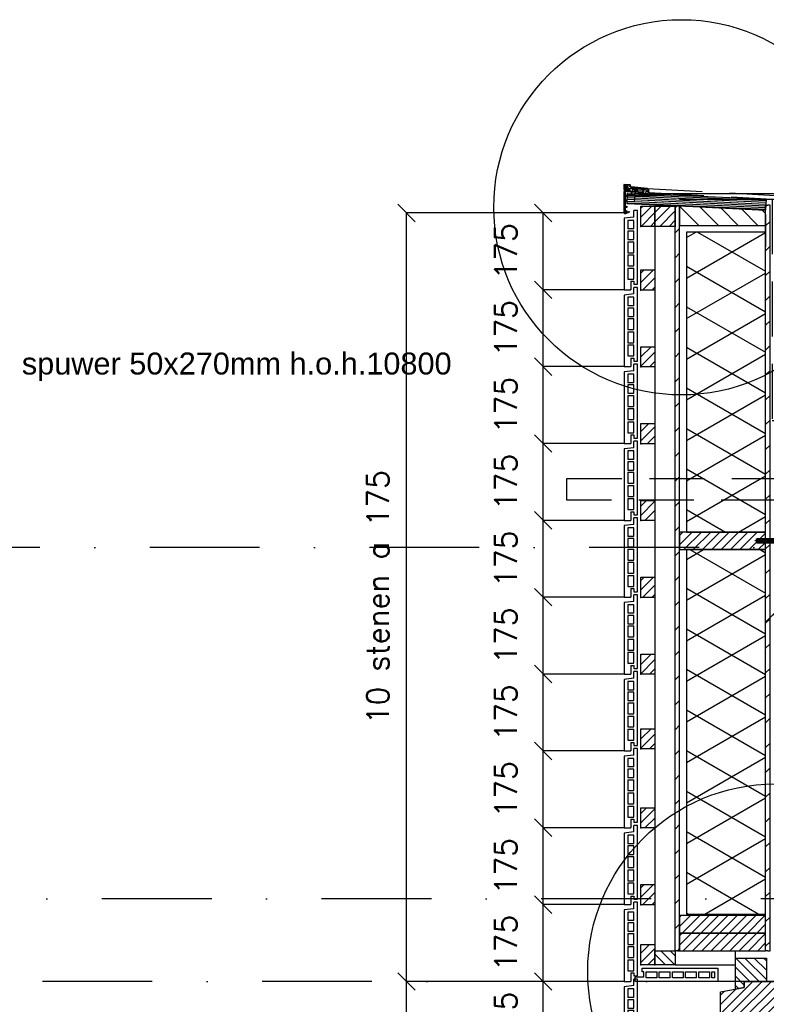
# Model space of a CAD drawing. Extents: x 0 to 316966, y 0 to 192112.
# Tile 19 of 54: x 157140 to 158839, y 105256 to 107498. Entities that reach past the tile are written whole.
import ezdxf
from ezdxf.enums import TextEntityAlignment as Align

# ---------------------------------------------------------------- set-up
doc = ezdxf.new("R2010")
doc.units = 0
doc.header["$LTSCALE"] = 20
doc.header["$MEASUREMENT"] = 0
doc.header["$PDSIZE"] = -1
for name, pattern in [('CENTER', [5.421053, 3.388158, -0.677632, 0.677632, -0.677632]), ('DASHDOT', [25, 12.5, -6.25, 0, -6.25]), ('DD1', [2.66667, 1.66667, -0.5, 0, -0.5]), ('HIDDEN', [9.375, 6.25, -3.125])]:
    doc.linetypes.add(name, pattern=pattern)
doc.layers.get('0').update_dxf_attribs({"linetype": 'CONTINUOUS'})
doc.layers.get('DEFPOINTS').update_dxf_attribs({"linetype": 'CONTINUOUS'})
for name, color, linetype in [('25', 7, 'CONTINUOUS'), ('_DETAILNUMMERS', 4, 'CONTINUOUS'), ('A--01A1_ACEER', 1, 'CONTINUOUS'), ('A--A21--_F-23-', 9, 'CONTINUOUS'), ('A--A25--_F--3-', 9, 'CONTINUOUS'), ('A--A35--_F--3-', 9, 'CONTINUOUS'), ('A--A42--_F--3-', 9, 'CONTINUOUS'), ('A--A42--_F-23-', 9, 'CONTINUOUS'), ('A--L21--', 3, 'CONTINUOUS'), ('A--L21D1_BUITENWAND', 1, 'CONTINUOUS'), ('A--L21D3_BUITENWAND', 3, 'CONTINUOUS'), ('A--L21DC1_BUITENWAND', 1, 'HIDDEN'), ('A--L25--', 7, 'CONTINUOUS'), ('A--L25--_F-23-', 7, 'CONTINUOUS'), ('A--L27DC4_DAKEN', 4, 'HIDDEN'), ('A--L31--', 2, 'CONTINUOUS'), ('A--L31--_F--3-', 7, 'CONTINUOUS'), ('A--L35--', 7, 'CONTINUOUS'), ('A--L35--_F-23-', 7, 'CONTINUOUS'), ('A--L351-_F-23-', 7, 'CONTINUOUS'), ('A--L42--', 7, 'CONTINUOUS'), ('A--L42--_F--3-', 7, 'CONTINUOUS'), ('A--L42--_F-23-', 7, 'CONTINUOUS'), ('A--L47', 7, 'CONTINUOUS'), ('A--M$1A-_F123-', 1, 'CONTINUOUS'), ('A--T$1A-_F123_20', 1, 'CONTINUOUS'), ('STRAMIEN', 8, 'DD1'), ('X--LR---_CP', 7, 'CONTINUOUS')]:
    doc.layers.add(name, color=color, linetype=linetype)
doc.styles.add('ALFA-0_25', font='ROMANS')
doc.styles.add('EB2', font='ARIAL.TTF')
doc.dimstyles.new('STANDARD$0', dxfattribs={"dimscale": 50, "dimtxt": 2.5, "dimasz": 2, "dimexe": 2, "dimexo": 0, "dimgap": 2, "dimtad": 1, "dimdec": 0, "dimzin": 0, "dimdsep": 46, "dimtxsty": 'ALFA-0_25', "dimblk1": 'OBLIQUE', "dimblk2": 'OBLIQUE', "dimsah": 1, "dimcen": -3, "dimdle": 2, "dimclrd": 1, "dimclre": 1, "dimclrt": 2, "dimadec": 0, "dimazin": 0, "dimtfac": 0.666667, "dimtofl": 0, "dimtmove": 2, "dimatfit": 3, "dimldrblk": 'OBLIQUE', "dimfxl": 0, "dimtvp": 0.833333, "dimtolj": 1, "dimtzin": 0, "dimarcsym": 0})
pattern_1 = [(45, (0, 0), (-10.6066, 10.6066), [])]

# ---------------------------------------------------------------- blocks, each defined once
blk = doc.blocks.new('_OBLIQUE')
at = {"color": 0, "linetype": 'ByBlock'}
blk.add_line((-0.5, -0.5), (0.5, 0.5), dxfattribs=at)
blk = doc.blocks.new('*D180')
at = {"color": 1, "linetype": 'ByBlock'}
for p, q in [((148634.4, 105307.9), (148449.9, 105307.9)), ((148449.9, 105132.9), (148449.9, 105307.9)), ((148634.4, 105132.9), (148449.9, 105132.9))]:
    blk.add_line(p, q, dxfattribs=at)
at = {"layer": 'DEFPOINTS', "color": 0, "linetype": 'ByBlock'}
for p in [(148449.9, 105307.9), (148634.4, 105307.9), (148634.4, 105132.9)]:
    blk.add_point(p, dxfattribs=at)
at = {"color": 1, "linetype": 'ByBlock', "xscale": 40, "yscale": 40, "zscale": 40}
for p, rotation in [((148449.9, 105307.9), 90), ((148449.9, 105132.9), 270)]:
    blk.add_blockref('_OBLIQUE', p, dxfattribs=dict(at, rotation=rotation))
at = {"color": 2, "linetype": 'ByBlock', "insert": (148364.9, 105220.4), "char_height": 50, "attachment_point": 5, "rotation": 90, "style": 'ALFA-0_25'}
blk.add_mtext('\\A1;175', dxfattribs=at)
blk = doc.blocks.new('*D181')
at = {"color": 1, "linetype": 'ByBlock'}
for p, q in [((148634.4, 105482.9), (148449.9, 105482.9)), ((148449.9, 105307.9), (148449.9, 105482.9)), ((148634.4, 105307.9), (148449.9, 105307.9))]:
    blk.add_line(p, q, dxfattribs=at)
at = {"layer": 'DEFPOINTS', "color": 0, "linetype": 'ByBlock'}
for p in [(148449.9, 105482.9), (148634.4, 105482.9), (148634.4, 105307.9)]:
    blk.add_point(p, dxfattribs=at)
at = {"color": 1, "linetype": 'ByBlock', "xscale": 40, "yscale": 40, "zscale": 40}
for p, rotation in [((148449.9, 105482.9), 90), ((148449.9, 105307.9), 270)]:
    blk.add_blockref('_OBLIQUE', p, dxfattribs=dict(at, rotation=rotation))
at = {"color": 2, "linetype": 'ByBlock', "insert": (148364.9, 105395.4), "char_height": 50, "attachment_point": 5, "rotation": 90, "style": 'ALFA-0_25'}
blk.add_mtext('\\A1;175', dxfattribs=at)
blk = doc.blocks.new('*D182')
at = {"color": 1, "linetype": 'ByBlock'}
for p, q in [((148634.4, 105657.9), (148449.9, 105657.9)), ((148449.9, 105482.9), (148449.9, 105657.9)), ((148634.4, 105482.9), (148449.9, 105482.9))]:
    blk.add_line(p, q, dxfattribs=at)
at = {"layer": 'DEFPOINTS', "color": 0, "linetype": 'ByBlock'}
for p in [(148449.9, 105657.9), (148634.4, 105657.9), (148634.4, 105482.9)]:
    blk.add_point(p, dxfattribs=at)
at = {"color": 1, "linetype": 'ByBlock', "xscale": 40, "yscale": 40, "zscale": 40}
for p, rotation in [((148449.9, 105657.9), 90), ((148449.9, 105482.9), 270)]:
    blk.add_blockref('_OBLIQUE', p, dxfattribs=dict(at, rotation=rotation))
at = {"color": 2, "linetype": 'ByBlock', "insert": (148364.9, 105570.4), "char_height": 50, "attachment_point": 5, "rotation": 90, "style": 'ALFA-0_25'}
blk.add_mtext('\\A1;175', dxfattribs=at)
blk = doc.blocks.new('*D183')
at = {"color": 1, "linetype": 'ByBlock'}
for p, q in [((148634.4, 105832.9), (148449.9, 105832.9)), ((148449.9, 105657.9), (148449.9, 105832.9)), ((148634.4, 105657.9), (148449.9, 105657.9))]:
    blk.add_line(p, q, dxfattribs=at)
at = {"layer": 'DEFPOINTS', "color": 0, "linetype": 'ByBlock'}
for p in [(148449.9, 105832.9), (148634.4, 105832.9), (148634.4, 105657.9)]:
    blk.add_point(p, dxfattribs=at)
at = {"color": 1, "linetype": 'ByBlock', "xscale": 40, "yscale": 40, "zscale": 40}
for p, rotation in [((148449.9, 105832.9), 90), ((148449.9, 105657.9), 270)]:
    blk.add_blockref('_OBLIQUE', p, dxfattribs=dict(at, rotation=rotation))
at = {"color": 2, "linetype": 'ByBlock', "insert": (148364.9, 105745.4), "char_height": 50, "attachment_point": 5, "rotation": 90, "style": 'ALFA-0_25'}
blk.add_mtext('\\A1;175', dxfattribs=at)
blk = doc.blocks.new('*D184')
at = {"color": 1, "linetype": 'ByBlock'}
for p, q in [((148634.4, 106007.9), (148449.9, 106007.9)), ((148449.9, 105832.9), (148449.9, 106007.9)), ((148634.4, 105832.9), (148449.9, 105832.9))]:
    blk.add_line(p, q, dxfattribs=at)
at = {"layer": 'DEFPOINTS', "color": 0, "linetype": 'ByBlock'}
for p in [(148449.9, 106007.9), (148634.4, 106007.9), (148634.4, 105832.9)]:
    blk.add_point(p, dxfattribs=at)
at = {"color": 1, "linetype": 'ByBlock', "xscale": 40, "yscale": 40, "zscale": 40}
for p, rotation in [((148449.9, 106007.9), 90), ((148449.9, 105832.9), 270)]:
    blk.add_blockref('_OBLIQUE', p, dxfattribs=dict(at, rotation=rotation))
at = {"color": 2, "linetype": 'ByBlock', "insert": (148364.9, 105920.4), "char_height": 50, "attachment_point": 5, "rotation": 90, "style": 'ALFA-0_25'}
blk.add_mtext('\\A1;175', dxfattribs=at)
blk = doc.blocks.new('*D185')
at = {"color": 1, "linetype": 'ByBlock'}
for p, q in [((148634.4, 106182.9), (148449.9, 106182.9)), ((148449.9, 106007.9), (148449.9, 106182.9)), ((148634.4, 106007.9), (148449.9, 106007.9))]:
    blk.add_line(p, q, dxfattribs=at)
at = {"layer": 'DEFPOINTS', "color": 0, "linetype": 'ByBlock'}
for p in [(148449.9, 106182.9), (148634.4, 106182.9), (148634.4, 106007.9)]:
    blk.add_point(p, dxfattribs=at)
at = {"color": 1, "linetype": 'ByBlock', "xscale": 40, "yscale": 40, "zscale": 40}
for p, rotation in [((148449.9, 106182.9), 90), ((148449.9, 106007.9), 270)]:
    blk.add_blockref('_OBLIQUE', p, dxfattribs=dict(at, rotation=rotation))
at = {"color": 2, "linetype": 'ByBlock', "insert": (148364.9, 106095.4), "char_height": 50, "attachment_point": 5, "rotation": 90, "style": 'ALFA-0_25'}
blk.add_mtext('\\A1;175', dxfattribs=at)
blk = doc.blocks.new('*D186')
at = {"color": 1, "linetype": 'ByBlock'}
for p, q in [((148634.4, 106707.9), (148449.9, 106707.9)), ((148449.9, 106532.9), (148449.9, 106707.9)), ((148634.4, 106532.9), (148449.9, 106532.9))]:
    blk.add_line(p, q, dxfattribs=at)
at = {"layer": 'DEFPOINTS', "color": 0, "linetype": 'ByBlock'}
for p in [(148449.9, 106707.9), (148634.4, 106707.9), (148634.4, 106532.9)]:
    blk.add_point(p, dxfattribs=at)
at = {"color": 1, "linetype": 'ByBlock', "xscale": 40, "yscale": 40, "zscale": 40}
for p, rotation in [((148449.9, 106707.9), 90), ((148449.9, 106532.9), 270)]:
    blk.add_blockref('_OBLIQUE', p, dxfattribs=dict(at, rotation=rotation))
at = {"color": 2, "linetype": 'ByBlock', "insert": (148364.9, 106620.4), "char_height": 50, "attachment_point": 5, "rotation": 90, "style": 'ALFA-0_25'}
blk.add_mtext('\\A1;175', dxfattribs=at)
blk = doc.blocks.new('*D187')
at = {"color": 1, "linetype": 'ByBlock'}
for p, q in [((148634.4, 106357.9), (148449.9, 106357.9)), ((148449.9, 106182.9), (148449.9, 106357.9)), ((148634.4, 106182.9), (148449.9, 106182.9))]:
    blk.add_line(p, q, dxfattribs=at)
at = {"layer": 'DEFPOINTS', "color": 0, "linetype": 'ByBlock'}
for p in [(148449.9, 106357.9), (148634.4, 106357.9), (148634.4, 106182.9)]:
    blk.add_point(p, dxfattribs=at)
at = {"color": 1, "linetype": 'ByBlock', "xscale": 40, "yscale": 40, "zscale": 40}
for p, rotation in [((148449.9, 106357.9), 90), ((148449.9, 106182.9), 270)]:
    blk.add_blockref('_OBLIQUE', p, dxfattribs=dict(at, rotation=rotation))
at = {"color": 2, "linetype": 'ByBlock', "insert": (148364.9, 106270.4), "char_height": 50, "attachment_point": 5, "rotation": 90, "style": 'ALFA-0_25'}
blk.add_mtext('\\A1;175', dxfattribs=at)
blk = doc.blocks.new('*D188')
at = {"color": 1, "linetype": 'ByBlock'}
for p, q in [((148634.4, 106532.9), (148449.9, 106532.9)), ((148449.9, 106357.9), (148449.9, 106532.9)), ((148634.4, 106357.9), (148449.9, 106357.9))]:
    blk.add_line(p, q, dxfattribs=at)
at = {"layer": 'DEFPOINTS', "color": 0, "linetype": 'ByBlock'}
for p in [(148449.9, 106532.9), (148634.4, 106532.9), (148634.4, 106357.9)]:
    blk.add_point(p, dxfattribs=at)
at = {"color": 1, "linetype": 'ByBlock', "xscale": 40, "yscale": 40, "zscale": 40}
for p, rotation in [((148449.9, 106532.9), 90), ((148449.9, 106357.9), 270)]:
    blk.add_blockref('_OBLIQUE', p, dxfattribs=dict(at, rotation=rotation))
at = {"color": 2, "linetype": 'ByBlock', "insert": (148364.9, 106445.4), "char_height": 50, "attachment_point": 5, "rotation": 90, "style": 'ALFA-0_25'}
blk.add_mtext('\\A1;175', dxfattribs=at)
blk = doc.blocks.new('*U492')
at = {"layer": 'A--A42--_F-23-', "linetype": 'Continuous'}
h = blk.add_hatch(dxfattribs=at)
h.set_pattern_fill('ALFALINE', color=256, scale=40, style=0)
h.set_pattern_definition([(45, (-158636.81, -105377.897), (-28.284271, 28.284271), [])])
h.paths.add_polyline_path([(0, 0), (-5, 0), (-5, 1696), (0, 1696), (5, 1696), (5, 0)])
at = {"layer": 'A--L42--_F-23-', "color": 2, "linetype": 'Continuous'}
for points in [[(0, 0), (-5, 0), (-5, 1696), (0, 1696)], [(0, 0), (5, 0), (5, 1696), (0, 1696)]]:
    blk.add_lwpolyline(points, dxfattribs=at)
blk = doc.blocks.new('Q031612A')
at = {"layer": 'A--L35--_F-23-', "color": 1, "linetype": 'Continuous'}
for points in [[(0, 0), (0, 11), (-4.5, 11), (-5, 10.5), (-5, -10.5), (-4.5, -11), (0, -11), (0, -4.7), (-4.5, -4.7), (0, -4.7), (0, -11), (-4.5, -11), (-5, -10.5), (-5, -4.2), (-4.5, -4.7), (-5, -5.2)], [(-5, 4.4), (-4.5, 4.9), (-5, 5.4)], [(-4.5, 4.9), (0, 4.9), (0, -4.7)], [(1.7, 4.5), (0.6, -4.4)], [(0.6, 4.5), (0.6, -4.4)], [(3.2, 4.5), (2.1, -4.4)], [(4.7, 4.5), (3.6, -4.4)], [(6.2, 4.5), (5.1, -4.4)], [(7.7, 4.5), (6.6, -4.4)], [(9.2, 4.5), (8.1, -4.4)], [(10.7, 4.5), (9.6, -4.4)], [(12.3, 4.5), (11.2, -4.4)], [(13.8, 4.5), (12.7, -4.4)], [(15.3, 4.5), (14.2, -4.4)], [(16.8, 4.5), (15.7, -4.4)], [(18.3, 4.5), (17.2, -4.4)], [(19.8, 4.5), (18.7, -4.4)], [(21.3, 4.5), (20.2, -4.4)], [(22.8, 4.5), (21.7, -4.4)], [(24.3, 4.5), (23.2, -4.4)], [(25.9, 4.5), (24.8, -4.4)], [(27.4, 4.5), (26.3, -4.4)], [(28.9, 4.5), (27.8, -4.4)], [(30.4, 4.5), (29.3, -4.4)], [(31.9, 4.5), (30.8, -4.4)], [(33.4, 4.5), (32.3, -4.4)], [(34.9, 4.5), (33.8, -4.4)], [(36.4, 4.5), (35.3, -4.4)], [(37.9, 4.5), (36.8, -4.4)], [(39.5, 4.5), (38.4, -4.4)], [(41, 4.5), (39.9, -4.4)], [(42.5, 4.5), (41.4, -4.4)], [(44, 4.5), (42.9, -4.4)], [(45.5, 4.5), (44.4, -4.4)], [(47, 4.5), (45.9, -4.4)], [(47.6, -2.8), (47.5, -4.1)]]:
    blk.add_lwpolyline(points, dxfattribs=at)
blk.add_lwpolyline([(47.6, 4), (47.1, 4.5), (0, 4.5), (0, -4.4), (47.1, -4.4), (47.6, -3.9)], close=True, dxfattribs=at)
at = {"layer": 'A--L351-_F-23-', "color": 1, "linetype": 'DASHDOT'}
blk.add_lwpolyline([(-7.9, 0), (51.6, 0)], dxfattribs=at)
at = {"layer": 'X--LR---_CP', "color": 1, "linetype": 'DASHDOT'}
blk.add_point((0, 0), dxfattribs=at)
blk.add_point((0, 0), dxfattribs=at)
blk.add_point((0, 0), dxfattribs=at)
blk = doc.blocks.new('*D191')
at = {"color": 1, "linetype": 'ByBlock'}
for p, q in [((148559.6, 105307.9), (148138.8, 105307.9)), ((148138.8, 103557.9), (148138.8, 105307.9)), ((148559.6, 103557.9), (148138.8, 103557.9))]:
    blk.add_line(p, q, dxfattribs=at)
at = {"layer": 'DEFPOINTS', "color": 0, "linetype": 'ByBlock'}
for p in [(148138.8, 105307.9), (148559.6, 105307.9), (148559.6, 103557.9)]:
    blk.add_point(p, dxfattribs=at)
at = {"color": 1, "linetype": 'ByBlock', "xscale": 40, "yscale": 40, "zscale": 40}
for p, rotation in [((148138.8, 105307.9), 90), ((148138.8, 103557.9), 270)]:
    blk.add_blockref('_OBLIQUE', p, dxfattribs=dict(at, rotation=rotation))
at = {"color": 2, "linetype": 'ByBlock', "insert": (148073.8, 104432.9), "char_height": 50, "attachment_point": 5, "rotation": 90, "style": 'ALFA-0_25'}
blk.add_mtext('\\A1;10 stenen a 175', dxfattribs=at)
blk = doc.blocks.new('*D192')
at = {"color": 1, "linetype": 'ByBlock'}
for p, q in [((148559.6, 107057.9), (148138.8, 107057.9)), ((148138.8, 105307.9), (148138.8, 107057.9)), ((148559.6, 105307.9), (148138.8, 105307.9))]:
    blk.add_line(p, q, dxfattribs=at)
at = {"layer": 'DEFPOINTS', "color": 0, "linetype": 'ByBlock'}
for p in [(148138.8, 107057.9), (148559.6, 107057.9), (148559.6, 105307.9)]:
    blk.add_point(p, dxfattribs=at)
at = {"color": 1, "linetype": 'ByBlock', "xscale": 40, "yscale": 40, "zscale": 40}
for p, rotation in [((148138.8, 107057.9), 90), ((148138.8, 105307.9), 270)]:
    blk.add_blockref('_OBLIQUE', p, dxfattribs=dict(at, rotation=rotation))
at = {"color": 2, "linetype": 'ByBlock', "insert": (148073.8, 106182.9), "char_height": 50, "attachment_point": 5, "rotation": 90, "style": 'ALFA-0_25'}
blk.add_mtext('\\A1;10 stenen a 175', dxfattribs=at)
blk = doc.blocks.new('*D193')
at = {"color": 1, "linetype": 'ByBlock'}
for p, q in [((148634.4, 106882.9), (148449.9, 106882.9)), ((148449.9, 106707.9), (148449.9, 106882.9)), ((148634.4, 106707.9), (148449.9, 106707.9))]:
    blk.add_line(p, q, dxfattribs=at)
at = {"layer": 'DEFPOINTS', "color": 0, "linetype": 'ByBlock'}
for p in [(148449.9, 106882.9), (148634.4, 106882.9), (148634.4, 106707.9)]:
    blk.add_point(p, dxfattribs=at)
at = {"color": 1, "linetype": 'ByBlock', "xscale": 40, "yscale": 40, "zscale": 40}
for p, rotation in [((148449.9, 106882.9), 90), ((148449.9, 106707.9), 270)]:
    blk.add_blockref('_OBLIQUE', p, dxfattribs=dict(at, rotation=rotation))
at = {"color": 2, "linetype": 'ByBlock', "insert": (148364.9, 106795.4), "char_height": 50, "attachment_point": 5, "rotation": 90, "style": 'ALFA-0_25'}
blk.add_mtext('\\A1;175', dxfattribs=at)
blk = doc.blocks.new('*D194')
at = {"color": 1, "linetype": 'ByBlock'}
for p, q in [((148634.4, 106707.9), (148449.9, 106707.9)), ((148449.9, 106532.9), (148449.9, 106707.9)), ((148634.4, 106532.9), (148449.9, 106532.9))]:
    blk.add_line(p, q, dxfattribs=at)
at = {"layer": 'DEFPOINTS', "color": 0, "linetype": 'ByBlock'}
for p in [(148449.9, 106707.9), (148634.4, 106707.9), (148634.4, 106532.9)]:
    blk.add_point(p, dxfattribs=at)
at = {"color": 1, "linetype": 'ByBlock', "xscale": 40, "yscale": 40, "zscale": 40}
for p, rotation in [((148449.9, 106707.9), 90), ((148449.9, 106532.9), 270)]:
    blk.add_blockref('_OBLIQUE', p, dxfattribs=dict(at, rotation=rotation))
at = {"color": 2, "linetype": 'ByBlock', "insert": (148364.9, 106620.4), "char_height": 50, "attachment_point": 5, "rotation": 90, "style": 'ALFA-0_25'}
blk.add_mtext('\\A1;175', dxfattribs=at)
blk = doc.blocks.new('*D195')
at = {"color": 1, "linetype": 'ByBlock'}
for p, q in [((148634.4, 107057.9), (148449.9, 107057.9)), ((148449.9, 106882.9), (148449.9, 107057.9)), ((148634.4, 106882.9), (148449.9, 106882.9))]:
    blk.add_line(p, q, dxfattribs=at)
at = {"layer": 'DEFPOINTS', "color": 0, "linetype": 'ByBlock'}
for p in [(148449.9, 107057.9), (148634.4, 107057.9), (148634.4, 106882.9)]:
    blk.add_point(p, dxfattribs=at)
at = {"color": 1, "linetype": 'ByBlock', "xscale": 40, "yscale": 40, "zscale": 40}
for p, rotation in [((148449.9, 107057.9), 90), ((148449.9, 106882.9), 270)]:
    blk.add_blockref('_OBLIQUE', p, dxfattribs=dict(at, rotation=rotation))
at = {"color": 2, "linetype": 'ByBlock', "insert": (148364.9, 106970.4), "char_height": 50, "attachment_point": 5, "rotation": 90, "style": 'ALFA-0_25'}
blk.add_mtext('\\A1;175', dxfattribs=at)
blk = doc.blocks.new('NH40_196')
at = {"layer": 'A--A25--_F--3-'}
h = blk.add_hatch(dxfattribs=at)
h.set_pattern_fill('ALFALINE', color=256, scale=15, style=0, pattern_type=2)
h.set_pattern_definition([(45, (-6, 0), (-10.6066, 10.6066), [])])
h.paths.add_polyline_path([(0, 0), (0, 196), (40, 196), (40, 0)])
at = {"layer": 'A--L25--_F-23-', "color": 2, "linetype": 'Continuous'}
blk.add_lwpolyline([(0, 0), (0, 196), (40, 196), (40, 0)], close=True, dxfattribs=at)
at = {"layer": 'X--LR---_CP'}
for p in [(0, 0), (0, 0), (40, 0)]:
    blk.add_point(p, dxfattribs=at)
blk = doc.blocks.new('*U481')
at = {"layer": 'A--A42--_F-23-', "linetype": 'Continuous'}
h = blk.add_hatch(dxfattribs=at)
h.set_pattern_fill('ALFALINE', color=256, scale=40, style=0)
h.set_pattern_definition([(45, (-158842.765, -105377.897), (-28.284271, 28.284271), [])])
h.paths.add_polyline_path([(0, 0), (-5, 0), (-5, 1698), (0, 1698), (5, 1698), (5, 0)])
at = {"layer": 'A--L42--_F-23-', "color": 2, "linetype": 'Continuous'}
for points in [[(0, 0), (-5, 0), (-5, 1698), (0, 1698)], [(0, 0), (5, 0), (5, 1698), (0, 1698)]]:
    blk.add_lwpolyline(points, dxfattribs=at)
blk = doc.blocks.new('E100606D_8713350')
at = {"color": 0}
blk.add_lwpolyline([(17.9, 1.6), (20.2, 1.6), (20, 1.8, -0.57735), (20.2, 2.1), (21.5, 2.1), (22.8, 2.1, -0.57735), (23, 1.8), (22.9, 1.6), (25.2, 1.6), (25, 1.8, -0.57735), (25.2, 2.1), (26.5, 2.1), (27.8, 2.1, -0.57735), (28, 1.8), (27.9, 1.6), (30.2, 1.6), (30, 1.8, -0.57735), (30.2, 2.1), (31.5, 2.1), (32.8, 2.1, -0.57735), (33, 1.8), (32.9, 1.6), (35.2, 1.6), (35, 1.8, -0.57735), (35.2, 2.1), (36.5, 2.1), (37.8, 2.1, -0.57735), (38, 1.8), (37.9, 1.6), (40.2, 1.6), (40, 1.8, -0.57735), (40.2, 2.1), (41.5, 2.1), (42.8, 2.1, -0.57735), (43, 1.8), (42.9, 1.6), (45.2, 1.6), (45, 1.8, -0.57735), (45.2, 2.1), (46.5, 2.1), (47.8, 2.1, -0.57735), (48, 1.8), (47.9, 1.6), (50.2, 1.6), (50, 1.8, -0.57735), (50.2, 2.1), (51.5, 2.1), (52.8, 2.1, -0.57735), (53, 1.8), (52.9, 1.6), (55.2, 1.6), (55, 1.8, -0.57735), (55.2, 2.1), (56.5, 2.1), (57.8, 2.1, -0.57735), (58, 1.8), (57.9, 1.6), (60.2, 1.6), (60, 1.8, -0.57735), (60.2, 2.1), (61.5, 2.1), (62.8, 2.1, -0.57735), (63, 1.8), (62.9, 1.6), (65.2, 1.6), (65, 1.8, -0.57735), (65.2, 2.1), (66.5, 2.1), (67.8, 2.1, -0.57735), (68, 1.8), (67.9, 1.6), (70.2, 1.6), (70, 1.8, -0.57735), (70.2, 2.1), (71.5, 2.1), (72.8, 2.1, -0.57735), (73, 1.8), (72.9, 1.6), (78.3, 0.6, -0.912623), (78.3, 0.1), (-5.3, 0.1, 0.414214), (-5.8, -0.4), (-5.8, -1.4, -0.414214), (-6.3, -1.9, -0.414214), (-6.8, -1.4), (-6.8, -0.4, 0.414214), (-7.3, 0.1), (-9.5, 0.1, 0.414214), (-10, -0.4), (-10, -24.7, 0.414214), (-9.5, -25.2), (-7.3, -25.2, 0.414214), (-6.8, -24.7), (-6.8, -23.7, -0.414214), (-6.3, -23.2, -0.414214), (-5.8, -23.7), (-5.8, -25.7, -0.414214), (-6.3, -26.2), (-9.5, -26.2, 0.414214), (-10, -26.7), (-10, -38.7, 0.534511), (-9.3, -39.1), (-1, -35.7, -0.534511), (0, -36.4, -0.303347), (-0.4, -37.1), (-9.4, -40.8, -0.534511), (-11.5, -39.4), (-11.5, 12.6, -0.414214), (-10, 14.1), (0, 14.1, -0.414214), (0.5, 13.6), (0.5, 13.1, -0.414214), (0, 12.6), (-9.5, 12.6, 0.414214), (-10, 12.1), (-10, 2.6, 0.414214), (-9.5, 2.1), (-8.5, 2.1), (-7.2, 2.1, -0.57735), (-7, 1.8), (-7.1, 1.6), (-4.8, 1.6), (-5, 1.8, -0.57735), (-4.8, 2.1), (-3.5, 2.1), (-2.2, 2.1, -0.57735), (-2, 1.8), (-2.1, 1.6), (0.2, 1.6), (0, 1.8, -0.57735), (0.2, 2.1), (1.5, 2.1), (2.8, 2.1, -0.57735), (3, 1.8), (2.9, 1.6), (5.2, 1.6), (5, 1.8, -0.57735), (5.2, 2.1), (6.5, 2.1), (7.8, 2.1, -0.57735), (8, 1.8), (7.9, 1.6), (10.2, 1.6), (10, 1.8, -0.57735), (10.2, 2.1), (11.5, 2.1), (12.8, 2.1, -0.57735), (13, 1.8), (12.9, 1.6), (15.2, 1.6), (15, 1.8, -0.57735), (15.2, 2.1), (16.5, 2.1), (17.8, 2.1, -0.57735), (18, 1.8)], format="xyb", close=True, dxfattribs=at)
blk = doc.blocks.new('ARGETON175')
at = {"layer": 'A--L21D3_BUITENWAND'}
for p, q in [((0, 168), (-8, 168)), ((-8, 153), (-8, 168)), ((0, 0), (0, 168)), ((-8, 153), (-30, 150.5)), ((-30, 150.5), (-30, -12.5)), ((-22, 145.5), (-22, 126)), ((-8, 145.5), (-22, 145.5)), ((-8, 126), (-8, 145.5)), ((-8, 126), (-22, 126)), ((-8, 121), (-22, 121)), ((-22, 121), (-22, 102)), ((-8, 102), (-8, 121)), ((-22, 102), (-8, 102)), ((-22, 97), (-22, 72)), ((-22, 97), (-8, 97)), ((-8, 72), (-8, 97)), ((-22, 72), (-8, 72)), ((-22, 67), (-22, 42)), ((-22, 67), (-8, 67)), ((-8, 42), (-8, 67)), ((-22, 42), (-8, 42)), ((-22, 37), (-22, 12)), ((-22, 37), (-8, 37)), ((-8, 12), (-8, 37)), ((-22, 12), (-8, 12)), ((-15, 7), (-15, -12.5)), ((-15, 7), (-8, 7)), ((-8, 7), (-8, 0)), ((-8, 0), (0, 0)), ((-30, -12.5), (-15, -12.5))]:
    blk.add_line(p, q, dxfattribs=at)
blk = doc.blocks.new('Q020261-')
at = {"layer": 'A--A25--_F--3-'}
h = blk.add_hatch(dxfattribs=at)
h.set_pattern_fill('ALFALINE', color=256, scale=15, style=0, pattern_type=2)
h.set_pattern_definition(pattern_1)
h.paths.add_polyline_path([(0, 0), (0, 46), (46, 46), (46, 0)])
at = {"layer": 'A--L25--_F-23-', "color": 2, "linetype": 'Continuous'}
blk.add_lwpolyline([(0, 0), (0, 46), (46, 46), (46, 0)], close=True, dxfattribs=at)
at = {"layer": 'X--LR---_CP'}
for p in [(0, 0), (0, 0), (46, 0)]:
    blk.add_point(p, dxfattribs=at)
blk = doc.blocks.new('HOUT46X32')
at = {"layer": 'A--A25--_F--3-'}
h = blk.add_hatch(dxfattribs=at)
h.set_pattern_fill('ALFALINE', color=256, scale=15, style=0, pattern_type=2)
h.set_pattern_definition(pattern_1)
h.paths.add_polyline_path([(0, 0), (0, 46), (32, 46), (32, 0)])
at = {"layer": 'A--L25--_F-23-', "color": 2, "linetype": 'Continuous'}
blk.add_lwpolyline([(0, 0), (0, 46), (32, 46), (32, 0)], close=True, dxfattribs=at)
at = {"layer": 'X--LR---_CP'}
for p in [(0, 0), (0, 0), (32, 0)]:
    blk.add_point(p, dxfattribs=at)
blk = doc.blocks.new('ARGE175GR')
at = {"layer": 'A--L21D3_BUITENWAND', "color": 8}
for p, q in [((0, 168), (-8, 168)), ((-8, 153), (-8, 168)), ((0, 0), (0, 168)), ((-8, 153), (-30, 150.5)), ((-30, 150.5), (-30, -12.5)), ((-22, 145.5), (-22, 126)), ((-8, 145.5), (-22, 145.5)), ((-8, 126), (-8, 145.5)), ((-8, 126), (-22, 126)), ((-8, 121), (-22, 121)), ((-22, 121), (-22, 102)), ((-8, 102), (-8, 121)), ((-22, 102), (-8, 102)), ((-22, 97), (-22, 72)), ((-22, 97), (-8, 97)), ((-8, 72), (-8, 97)), ((-22, 72), (-8, 72)), ((-22, 67), (-22, 42)), ((-22, 67), (-8, 67)), ((-8, 42), (-8, 67)), ((-22, 42), (-8, 42)), ((-22, 37), (-22, 12)), ((-22, 37), (-8, 37)), ((-8, 12), (-8, 37)), ((-22, 12), (-8, 12)), ((-15, 7), (-15, -12.5)), ((-15, 7), (-8, 7)), ((-8, 7), (-8, 0)), ((-8, 0), (0, 0)), ((-30, -12.5), (-15, -12.5))]:
    blk.add_line(p, q, dxfattribs=at)
blk = doc.blocks.new('KOZIJN_VE')
at = {"layer": 'A--A35--_F--3-'}
h = blk.add_hatch(dxfattribs=at)
h.set_pattern_fill('ALFALINE', color=256, scale=15, angle=90, style=0, pattern_type=2)
h.set_pattern_definition([(135, (544.007, -368.999), (-10.6066, -10.6066), [])])
h.paths.add_polyline_path([(-20, 53.4), (-20, 0), (-71, 0), (-71, -14), (-91, -17.6), (-91, 53.4)])
h = blk.add_hatch(dxfattribs=at)
h.set_pattern_fill('ALFALINE', color=256, scale=15, style=0, pattern_type=2)
h.set_pattern_definition([(45, (544.007, -368.999), (-10.6066, 10.6066), [])])
h.paths.add_polyline_path([(-125, -23.6), (-71, -14), (-71, 0), (15, 0), (15, -15), (25, -15), (25, -74), (-26, -74), (-26, -95), (-92, -95), (-92, -81), (-102, -81), (-110, -95), (-125, -95)])
at = {"layer": 'A--L31--_F--3-', "color": 2, "linetype": 'Continuous'}
for points in [[(-20, 53.4), (-20, 53.4), (-20, 0), (-71, 0), (-71, -14), (-91, -17.6), (-91, 53.4)], [(-125, -23.6), (-71, -14), (-71, 0), (15, 0), (15, -15), (25, -15), (25, -74), (-26, -74), (-26, -95), (-92, -95), (-92, -95), (-92, -81), (-102, -81), (-110, -95), (-125, -95)]]:
    blk.add_lwpolyline(points, close=True, dxfattribs=at)
at = {"layer": 'X--LR---_CP', "color": 1}
blk.add_point((0, 0), dxfattribs=at)
blk = doc.blocks.new('*D267')
at = {"color": 1, "linetype": 'ByBlock'}
for p, q in [((158857.8, 106140.3), (158857.8, 106146.3)), ((158857.8, 106146.3), (159089.3, 106146.3)), ((159089.3, 106140.3), (159089.3, 106146.3))]:
    blk.add_line(p, q, dxfattribs=at)
at = {"layer": 'DEFPOINTS', "color": 0, "linetype": 'ByBlock'}
for p in [(159089.3, 106146.3), (158857.8, 106140.3), (159089.3, 106140.3)]:
    blk.add_point(p, dxfattribs=at)
at = {"color": 1, "linetype": 'ByBlock', "xscale": 40, "yscale": 40, "zscale": 40, "rotation": 180}
blk.add_blockref('_OBLIQUE', (158857.8, 106146.3), dxfattribs=at)
at = {"color": 1, "linetype": 'ByBlock', "xscale": 40, "yscale": 40, "zscale": 40}
blk.add_blockref('_OBLIQUE', (159089.3, 106146.3), dxfattribs=at)
at = {"color": 2, "linetype": 'ByBlock', "insert": (158973.5, 106211.3), "char_height": 50, "attachment_point": 5, "style": 'ALFA-0_25'}
blk.add_mtext('\\A1;232', dxfattribs=at)

msp = doc.modelspace()

# ---------------------------------------------------------------- hatches: boundary and pattern name
at = {"layer": 'A--A21--_F-23-'}
h = msp.add_hatch(dxfattribs=at)
h.set_pattern_fill('ALFAISO', color=256, scale=80, angle=270, style=0, pattern_type=2)
h.set_pattern_definition([(330, (46200.89, 3462), (40, 69.282032), []), (30, (46200.89, 3462), (-40, 69.282032), [])])
h.paths.add_polyline_path([(158837.309, 107014.4), (158657.309, 107014.4), (158657.309, 106331.263), (158837.309, 106331.263)])
h = msp.add_hatch(dxfattribs=at)
h.set_pattern_fill('ALFAISO', color=256, scale=80, angle=270, style=0, pattern_type=2)
h.set_pattern_definition([(330, (46200.89, 2728.635), (40, 69.282032), []), (30, (46200.89, 2728.635), (-40, 69.282032), [])])
h.paths.add_polyline_path([(158837.309, 106291.263), (158657.309, 106291.263), (158657.309, 105461.471), (158837.81, 105461.471)])
at = {"layer": 'A--A25--_F--3-'}
h = msp.add_hatch(dxfattribs=at)
h.set_pattern_fill('ANSI31', color=256, scale=10, angle=90, style=0)
h.set_pattern_definition([(135, (176919.19, 93779.83), (-22.45064, -22.45064), [])])
h.paths.add_polyline_path([(158641.81, 107029.398), (158837.849, 107029.444), (158837.81, 107063.398), (158641.81, 107073.398)])
at = {"layer": 'A--A42--_F--3-'}
h = msp.add_hatch(dxfattribs=at)
h.set_pattern_fill('ALFALINE', color=256, scale=4, angle=132.313203, style=0, pattern_type=2)
h.set_pattern_definition([(177.3132, (158511.9596, 107085.4984), (-0.187505, -3.995603), [])])
h.paths.add_polyline_path([(158522.594, 107084.999), (158523.485, 107103.978), (158838.747, 107089.184), (158837.857, 107070.205), (158837.575, 107064.211), (158522.313, 107079.006)])

# ---------------------------------------------------------------- linework, layer by layer
at = {"color": 0}
for p, q in [((158514.968, 107121.808), (158514.968, 107111.608)), ((158519.482, 107110.109), (158515.182, 107105.809)), ((158515.182, 107105.809), (158515.182, 107058.629)), ((158515.822, 107111.255), (158516.318, 107111.751)), ((158529.488, 107121.629), (158516.055, 107122.804)), ((158516.318, 107117.161), (158516.318, 107120.881)), ((158516.318, 107111.751), (158516.318, 107113.838)), ((158519.172, 107116.898), (158516.465, 107114.191)), ((158516.541, 107119.901), (158517.648, 107121.008)), ((158519.085, 107107.732), (158516.582, 107105.229)), ((158516.582, 107086.929), (158516.582, 107105.229)), ((158519.482, 107118.84), (158516.633, 107119.566)), ((158526.226, 107120.56), (158516.862, 107121.379)), ((158518.977, 107118.612), (158517.172, 107116.807)), ((158517.648, 107121.008), (158520.882, 107120.725)), ((158519.085, 107107.732), (158531.026, 107106.688)), ((158519.318, 107117.252), (158519.318, 107118.471)), ((158519.482, 107110.109), (158519.482, 107118.84)), ((158524.641, 107116.966), (158520.882, 107120.725)), ((158520.882, 107109.439), (158520.882, 107117.538)), ((158520.925, 107109.98), (158521.59, 107117.573)), ((158521.835, 107108.897), (158520.925, 107109.98)), ((158521.338, 107108.941), (158556.603, 107105.855)), ((158521.736, 107117.892), (158523.443, 107116.185)), ((158521.835, 107108.897), (158522.831, 107108.81)), ((158521.93, 107117.697), (158524.983, 107114.645)), ((158522.831, 107108.81), (158523.179, 107112.795)), ((158535.134, 107111.749), (158523.179, 107112.795)), ((158523.443, 107116.185), (158524.244, 107116.115)), ((158524.983, 107114.645), (158537.3, 107113.567)), ((158531.011, 107115.774), (158526.226, 107120.56)), ((158531.619, 107117.076), (158529.29, 107119.405)), ((158530.585, 107120.533), (158529.488, 107121.629)), ((158529.687, 107120.257), (158530.426, 107120.192)), ((158531.011, 107115.774), (158568.118, 107112.528)), ((158531.482, 107106.19), (158531.482, 107099.829)), ((158568.759, 107113.827), (158531.619, 107117.076)), ((158532.882, 107099.829), (158532.882, 107105.98)), ((158533.426, 107106.478), (158553.823, 107104.693)), ((158534.785, 107107.764), (158535.134, 107111.749)), ((158534.785, 107107.764), (158538.77, 107107.415)), ((158537.203, 107112.455), (158537.3, 107113.567)), ((158537.203, 107112.455), (158545.173, 107111.757)), ((158538.988, 107109.906), (158537.203, 107112.455)), ((158537.3, 107113.567), (158541.285, 107113.218)), ((158538.77, 107107.415), (158538.988, 107109.906)), ((158542.972, 107109.557), (158538.988, 107109.906)), ((158545.27, 107112.87), (158541.285, 107113.218)), ((158542.972, 107109.557), (158542.755, 107107.067)), ((158542.755, 107107.067), (158546.739, 107106.718)), ((158545.173, 107111.757), (158542.972, 107109.557)), ((158545.27, 107112.87), (158545.173, 107111.757)), ((158561.209, 107111.475), (158545.27, 107112.87)), ((158546.739, 107106.718), (158547.088, 107110.703)), ((158547.088, 107110.703), (158559.042, 107109.657)), ((158556.759, 107105.556), (158555.197, 107102.851)), ((158558.432, 107102.684), (158559.042, 107109.657)), ((158560.425, 107102.509), (158561.209, 107111.475)), ((158564.293, 107111.205), (158561.209, 107111.475)), ((158565.112, 107102.099), (158565.635, 107108.077)), ((158565.635, 107108.077), (158566.631, 107107.99)), ((158565.706, 107107.539), (158566.608, 107106.637)), ((158566.719, 107108.986), (158565.757, 107110.36)), ((158570.075, 107107.689), (158565.944, 107108.05)), ((158566.608, 107106.637), (158569.877, 107106.351)), ((158566.631, 107107.99), (158566.719, 107108.986)), ((158568.118, 107112.528), (158570.618, 107109.8)), ((158571.968, 107110.325), (158568.759, 107113.827)), ((158569.877, 107106.351), (158572.075, 107104.153)), ((158570.618, 107109.8), (158570.618, 107108.187)), ((158571.968, 107106.168), (158571.968, 107110.325)), ((158572.928, 107105.208), (158571.968, 107106.168)), ((158572.928, 107104.507), (158572.928, 107105.208)), ((158516.582, 107061.179), (158516.582, 107085.179)), ((158516.582, 107085.179), (158521.682, 107085.179)), ((158521.682, 107086.429), (158517.082, 107086.429)), ((158522.182, 107085.679), (158522.182, 107085.929)), ((158530.7, 107099.579), (158530.209, 107098.729)), ((158530.382, 107098.429), (158533.982, 107098.429)), ((158531.482, 107099.829), (158531.133, 107099.829)), ((158533.232, 107099.829), (158532.882, 107099.829)), ((158534.155, 107098.729), (158533.665, 107099.579)), ((158549.306, 107099.829), (158548.671, 107098.729)), ((158548.844, 107098.429), (158552.644, 107098.429)), ((158551.836, 107099.829), (158549.306, 107099.829)), ((158554.212, 107103.945), (158551.836, 107099.829)), ((158552.644, 107098.429), (158554.268, 107101.241)), ((158552.644, 107098.429), (158570.182, 107098.429)), ((158554.268, 107101.241), (158569.268, 107099.929)), ((158569.897, 107101.279), (158555.353, 107102.552)), ((158556.043, 107102.893), (158558.432, 107102.684)), ((158558.432, 107102.684), (158560.425, 107102.509)), ((158560.425, 107102.509), (158565.112, 107102.099)), ((158569.268, 107099.929), (158570.182, 107099.015)), ((158572.065, 107099.112), (158569.897, 107101.279)), ((158570.182, 107099.015), (158570.182, 107098.429)), ((158570.182, 107098.429), (158571.782, 107098.429)), ((158520.932, 107061.179), (158516.582, 107061.179)), ((158520.932, 107062.179), (158520.932, 107061.179)), ((158521.682, 107062.679), (158521.432, 107062.679)), ((158522.182, 107060.429), (158522.182, 107062.179)), ((158516.582, 107059.629), (158516.582, 107059.929)), ((158516.582, 107059.929), (158521.682, 107059.929))]:
    msp.add_line(p, q, dxfattribs=at)
at = {"color": 0, "linetype": 'CENTER'}
msp.add_line((158541.285, 107113.218), (158538.676, 107083.398), dxfattribs=at)
at = {"color": 0}
for centre, radius, start, end in [((158515.968, 107121.808), 1, 85, 180), ((158515.468, 107111.608), 0.5, 180, 315), ((158516.818, 107120.881), 0.5, 85, 180), ((158516.818, 107117.161), 0.5, 180, 315), ((158516.818, 107113.838), 0.5, 135, 180), ((158516.682, 107119.76), 0.2, 135, 255.70564), ((158519.118, 107118.471), 0.2, 0, 135), ((158518.818, 107117.252), 0.5, 315, 0), ((158521.382, 107117.538), 0.5, 45, 180), ((158521.382, 107109.439), 0.5, 180, 265), ((158521.789, 107117.556), 0.2, 45, 175), ((158524.287, 107116.613), 0.5, 265, 45), ((158529.643, 107119.759), 0.5, 85, 225), ((158530.443, 107120.391), 0.2, 265, 45), ((158530.982, 107106.19), 0.5, 0, 85), ((158533.382, 107105.98), 0.5, 85, 180), ((158556.586, 107105.656), 0.2, 0, 85), ((158556.586, 107105.656), 0.2, 330, 0), ((158564.118, 107109.213), 2, 35, 85), ((158565.918, 107107.751), 0.3, 85, 225), ((158570.118, 107108.187), 0.5, 265, 0), ((158517.082, 107086.929), 0.5, 180, 270), ((158521.682, 107085.929), 0.5, 0, 90), ((158521.682, 107085.679), 0.5, 270, 0), ((158530.382, 107098.629), 0.2, 150, 270), ((158531.133, 107099.329), 0.5, 90, 150), ((158533.232, 107099.329), 0.5, 30, 90), ((158533.982, 107098.629), 0.2, 270, 30), ((158548.844, 107098.629), 0.2, 150, 270), ((158553.779, 107104.195), 0.5, 330, 85), ((158555.37, 107102.751), 0.2, 150, 265), ((158556.086, 107103.391), 0.5, 150, 265), ((158571.782, 107098.829), 0.4, 270, 0), ((158571.782, 107098.829), 0.4, 0, 45), ((158572.428, 107104.507), 0.5, 225, 315), ((158572.428, 107104.507), 0.5, 315, 0), ((158521.432, 107062.179), 0.5, 90, 180), ((158521.682, 107062.179), 0.5, 0, 90), ((158521.682, 107060.429), 0.5, 270, 0), ((158515.382, 107058.629), 0.2, 180, 270), ((158515.382, 107059.629), 1.2, 270, 0)]:
    msp.add_arc(centre, radius, start, end, dxfattribs=at)
at = {"layer": '_DETAILNUMMERS'}
for centre in [(158646.239, 107070.736), (158860, 105330.525, -0.001)]:
    msp.add_circle(centre, 427.262, dxfattribs=at)
at = {"layer": 'A--01A1_ACEER'}
msp.add_line((158642.043, 107089.183), (166754.265, 107089.183), dxfattribs=at)
at = {"layer": 'A--L21--'}
for points in [[(158837.309, 107014.4), (158657.309, 107014.4), (158657.309, 106331.263), (158837.309, 106331.263)], [(158837.309, 106291.263), (158657.309, 106291.263), (158657.309, 105461.471), (158837.81, 105461.471)]]:
    msp.add_lwpolyline(points, close=True, dxfattribs=at)
at = {"layer": 'A--L21D1_BUITENWAND'}
msp.add_line((158571.979, 107101.912), (166754.265, 107101.912), dxfattribs=at)
at = {"layer": 'A--L21D3_BUITENWAND'}
for p, q in [((158556.483, 105337.897), (158729.265, 105337.897)), ((158556.483, 105329.897), (158556.483, 105337.897)), ((158729.265, 105337.897), (158729.265, 105307.897)), ((158540.983, 105307.897), (158540.983, 105317.897)), ((158560.483, 105317.897), (158540.983, 105317.897)), ((158560.483, 105329.897), (158556.483, 105329.897)), ((158560.483, 105317.897), (158560.483, 105329.897)), ((158565.483, 105315.897), (158565.483, 105329.897)), ((158565.483, 105329.897), (158590.483, 105329.897)), ((158590.483, 105315.897), (158565.483, 105315.897)), ((158590.483, 105315.897), (158590.483, 105329.897)), ((158595.483, 105315.897), (158595.483, 105329.897)), ((158595.483, 105329.897), (158620.483, 105329.897)), ((158620.483, 105315.897), (158595.483, 105315.897)), ((158620.483, 105315.897), (158620.483, 105329.897)), ((158620.483, 105315.897), (158620.483, 105329.897)), ((158625.483, 105315.897), (158625.483, 105329.897)), ((158625.483, 105329.897), (158650.483, 105329.897)), ((158650.483, 105315.897), (158625.483, 105315.897)), ((158650.483, 105315.897), (158650.483, 105329.897)), ((158650.483, 105315.897), (158650.483, 105329.897)), ((158655.483, 105315.897), (158655.483, 105329.897)), ((158655.483, 105329.897), (158680.483, 105329.897)), ((158680.483, 105315.897), (158655.483, 105315.897)), ((158680.483, 105315.897), (158680.483, 105329.897)), ((158680.483, 105315.897), (158680.483, 105329.897)), ((158685.483, 105315.897), (158685.483, 105329.897)), ((158685.483, 105329.897), (158710.483, 105329.897)), ((158710.483, 105315.897), (158685.483, 105315.897)), ((158710.483, 105315.897), (158710.483, 105329.897)), ((158710.483, 105315.897), (158710.483, 105329.897)), ((158715.483, 105315.897), (158715.483, 105329.897)), ((158715.483, 105329.897), (158721.979, 105329.897)), ((158721.979, 105315.897), (158715.483, 105315.897)), ((158721.979, 105315.897), (158721.979, 105329.897)), ((158721.979, 105315.897), (158721.979, 105329.897)), ((158729.265, 105307.897), (158540.983, 105307.897))]:
    msp.add_line(p, q, dxfattribs=at)
at = {"layer": 'A--L21DC1_BUITENWAND'}
msp.add_lwpolyline([(158385.509, 106403.566), (158385.509, 106453.566), (158999.111, 106453.566), (158999.111, 106513.583), (159049.111, 106513.566), (159049.111, 106403.566)], close=True, dxfattribs=at)
at = {"layer": 'A--L25--_F-23-', "color": 2, "linetype": 'Continuous'}
for p, q in [((158641.806, 106980.765), (158641.805, 107073.399)), ((158641.806, 106968.527), (158641.806, 107042.162)), ((158837.8, 107054.442), (158837.806, 106980.765)), ((158651.806, 107029.4), (158837.806, 107029.441))]:
    msp.add_line(p, q, dxfattribs=at)
msp.add_lwpolyline([(158641.81, 107029.398), (158837.849, 107029.444), (158837.81, 107063.398), (158641.81, 107073.398)], close=True, dxfattribs=at)
at = {"layer": 'A--L27DC4_DAKEN'}
msp.add_line((158568.829, 107113.75), (158859.681, 107097.674), dxfattribs=at)
msp.add_lwpolyline([(158571.949, 107104.693), (158852.556, 107089.183), (158852.309, 106585.567), (166742.349, 106585.648), (166742.349, 107135.674)], dxfattribs=at)
at = {"layer": 'A--L31--'}
msp.add_line((158585.81, 107076.026), (158585.81, 105345.897), dxfattribs=at)
at = {"layer": 'A--L31--_F--3-', "color": 2, "linetype": 'Continuous'}
for p, q in [((158768.811, 105345.897), (158768.811, 105377.897)), ((158631.81, 105345.897), (158768.811, 105345.897))]:
    msp.add_line(p, q, dxfattribs=at)
at = {"layer": 'A--L42--_F--3-', "color": 3, "linetype": 'Continuous'}
msp.add_line((158837.575, 107064.211), (158522.313, 107079.006), dxfattribs=at)
msp.add_lwpolyline([(158522.313, 107079.006), (158523.485, 107103.978), (158838.747, 107089.184), (158837.575, 107064.211)], dxfattribs=at)
at = {"layer": 'STRAMIEN', "linetype": 'DASHDOT'}
for p, q in [((189192.195, 106295.898), (151406.443, 106295.898)), ((189082.969, 105495.898), (152098.725, 105495.898)), ((160941.89, 105307.903), (151757.857, 105307.903))]:
    msp.add_line(p, q, dxfattribs=at)
at = {"layer": 'X--LR---_CP'}
msp.add_point((158641.8, 107039.25), dxfattribs=at)
msp.add_point((158641.8, 107039.25), dxfattribs=at)

# ---------------------------------------------------------------- block references
for name, p in [('ARGETON175', (158545.81, 106895.398)), ('ARGETON175', (158545.81, 106720.398)), ('ARGETON175', (158545.81, 106545.398)), ('ARGETON175', (158545.81, 106370.398)), ('ARGETON175', (158545.81, 106195.398)), ('ARGETON175', (158545.81, 106020.398)), ('ARGETON175', (158545.81, 105845.398)), ('ARGETON175', (158545.81, 105670.398)), ('ARGETON175', (158545.81, 105495.398)), ('ARGETON175', (158545.81, 105320.398)), ('ARGE175GR', (158545.81, 105145.397))]:
    msp.add_blockref(name, p)
at = {"layer": '25', "color": 2, "linetype": 'Continuous', "rotation": 270}
msp.add_blockref('HOUT46X32', (158585.81, 105377.897), dxfattribs=at)
at = {"layer": 'A--L25--'}
for name, p in [('HOUT46X32', (158553.81, 107027.398)), ('Q020261-', (158585.81, 107027.398)), ('HOUT46X32', (158553.81, 106882.398)), ('HOUT46X32', (158553.81, 106707.398)), ('HOUT46X32', (158553.81, 106532.398)), ('HOUT46X32', (158553.81, 106357.398)), ('HOUT46X32', (158553.81, 106182.398)), ('HOUT46X32', (158553.81, 106007.398)), ('HOUT46X32', (158553.81, 105837.398)), ('HOUT46X32', (158553.81, 105657.398)), ('HOUT46X32', (158553.81, 105482.398)), ('HOUT46X32', (158553.81, 105345.897))]:
    msp.add_blockref(name, p, dxfattribs=at)
at = {"layer": 'A--L25--', "xscale": -1, "rotation": 270}
for p in [(158641.309, 106291.263), (158641.81, 105417.897), (158641.804, 105377.897)]:
    msp.add_blockref('NH40_196', p, dxfattribs=at)
at = {"layer": 'A--L31--'}
msp.add_blockref('KOZIJN_VE', (158859.811, 105307.903), dxfattribs=at)
at = {"layer": 'A--L35--', "rotation": 180}
msp.add_blockref('Q031612A', (158864.765, 106311.398), dxfattribs=at)
at = {"layer": 'A--L42--'}
for name, p in [('*U492', (158636.81, 105377.897)), ('*U481', (158842.765, 105377.897))]:
    msp.add_blockref(name, p, dxfattribs=at)
at = {"layer": 'A--L47'}
msp.add_blockref('E100606D_8713350', (158527.81, 107096.599), dxfattribs=at)

# ---------------------------------------------------------------- texts
at = {"layer": 'A--T$1A-_F123_20', "style": 'EB2'}
msp.add_text('spuwer 50x270mm h.o.h.10800', height=50, dxfattribs=at).set_placement((158122.924, 106690.025), align=Align.RIGHT)

# ---------------------------------------------------------------- dimensions: what is measured, and where the dimension line sits
at = {"layer": 'A--M$1A-_F123-'}
for base, p1, p2, picture, middle in [((158020.161, 107057.898), (158440.989, 105307.898), (158440.989, 107057.898), '*D192', (157955.161, 106182.898)), ((158020.161, 105307.898), (158440.989, 103557.898), (158440.989, 105307.898), '*D191', (157955.161, 104432.898))]:
    dim = msp.add_linear_dim(base=base, p1=p1, p2=p2, angle=270, text='10 stenen a 175', dimstyle='STANDARD$0', override={"dimscale": 20, "dimexe": 0, "dimexo": 0, "dimcen": 0, "dimdle": 0, "dimclrt": 2, "dimtfac": 0.75, "dimtvp": 1.5}, dxfattribs=at)
    dim.commit()
    dim.dimension.update_dxf_attribs({"geometry": picture, "text_midpoint": middle, "insert": (9881.368, 0)})
for base, p1, p2, picture, middle in [((158331.259, 107057.898), (158515.81, 106882.898), (158515.81, 107057.898), '*D195', (158246.259, 106970.398)), ((158331.259, 106882.898), (158515.81, 106707.898), (158515.81, 106882.898), '*D193', (158246.259, 106795.398)), ((158331.259, 106707.898), (158515.81, 106532.898), (158515.81, 106707.898), '*D186', (158246.259, 106620.398)), ((158331.259, 106707.898), (158515.81, 106532.898), (158515.81, 106707.898), '*D194', (158246.259, 106620.398)), ((158331.259, 106532.898), (158515.81, 106357.898), (158515.81, 106532.898), '*D188', (158246.259, 106445.398)), ((158331.259, 106357.898), (158515.81, 106182.898), (158515.81, 106357.898), '*D187', (158246.259, 106270.398)), ((158331.259, 106182.898), (158515.81, 106007.898), (158515.81, 106182.898), '*D185', (158246.259, 106095.398)), ((158331.259, 106007.898), (158515.81, 105832.898), (158515.81, 106007.898), '*D184', (158246.259, 105920.398)), ((158331.259, 105832.898), (158515.81, 105657.898), (158515.81, 105832.898), '*D183', (158246.259, 105745.398)), ((158331.259, 105657.898), (158515.81, 105482.898), (158515.81, 105657.898), '*D182', (158246.259, 105570.398)), ((158331.259, 105482.898), (158515.81, 105307.898), (158515.81, 105482.898), '*D181', (158246.259, 105395.398)), ((158331.259, 105307.898), (158515.81, 105132.898), (158515.81, 105307.898), '*D180', (158246.259, 105220.398))]:
    dim = msp.add_linear_dim(base=base, p1=p1, p2=p2, angle=270, dimstyle='STANDARD$0', override={"dimscale": 20, "dimexe": 0, "dimexo": 0, "dimcen": 0, "dimdle": 0, "dimclrt": 2, "dimtfac": 0.75, "dimtvp": 1.5}, dxfattribs=at)
    dim.commit()
    dim.dimension.update_dxf_attribs({"geometry": picture, "text_midpoint": middle, "insert": (9881.368, 0)})
dim = msp.add_linear_dim(base=(159089.264901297, 106146.260484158), p1=(158857.764901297, 106140.257902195), p2=(159089.264901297, 106140.257902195), dimstyle='STANDARD$0', override={"dimscale": 20, "dimexe": 0, "dimexo": 0, "dimcen": 0, "dimdle": 0, "dimclrt": 2, "dimtfac": 0.75, "dimtvp": 1.5}, dxfattribs=at)
dim.commit()
dim.dimension.update_dxf_attribs({"geometry": '*D267', "text_midpoint": (158973.514901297, 106211.260484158)})

doc.saveas('drawing.dxf')
